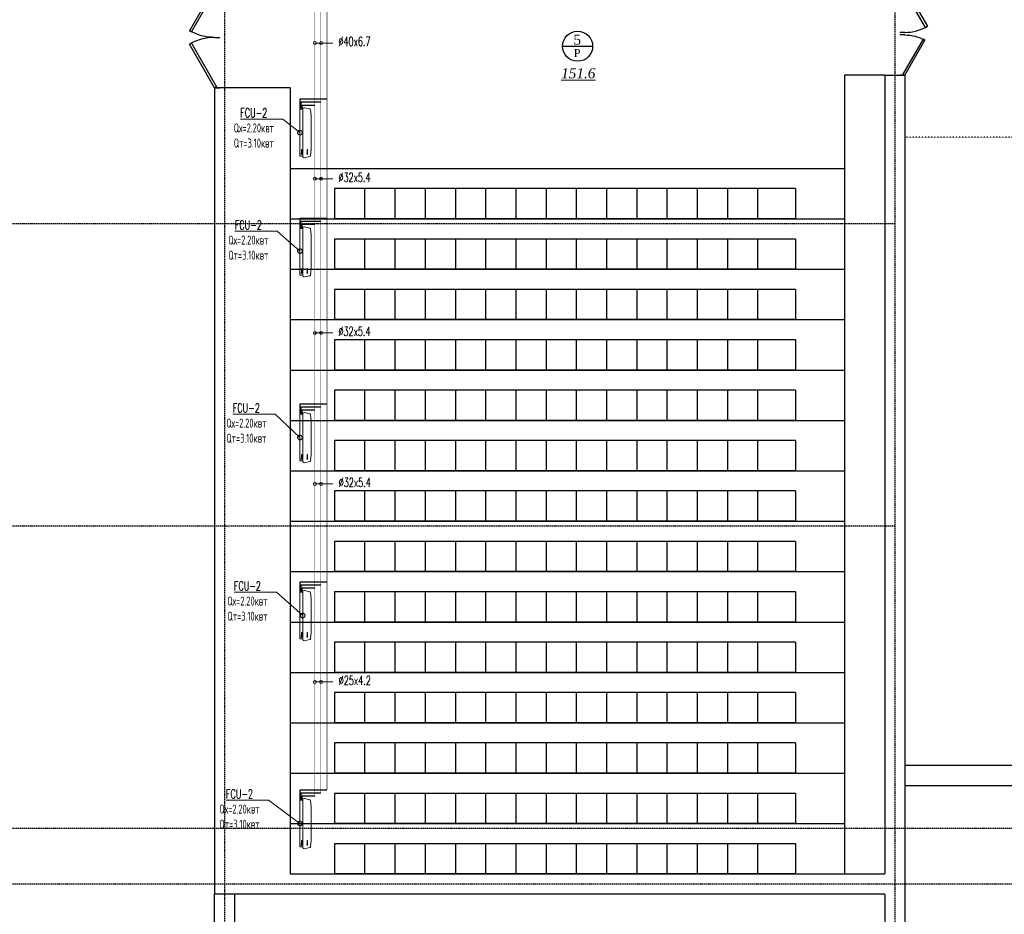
# Model space of a CAD drawing. Header units: inches. Extents: x 8001 to 766003, y -84601 to 563258.
# Tile 88 of 188: x 249810 to 269355, y 435988 to 453740. Entities that reach past the tile are written whole.
import ezdxf
from ezdxf import colors
from ezdxf.entities.mleader import LeaderData, LeaderLine
from ezdxf.math import Vec2, Vec3

# ---------------------------------------------------------------- set-up
doc = ezdxf.new("R2010")
doc.units = ezdxf.units.IN
doc.header["$MEASUREMENT"] = 0
for name, pattern in [('CONTINOUS', [0]), ('Dashed', [19.05, 12.7, -6.35]), ('HIDDEN', [9.525, 6.35, -3.175]), ('STROT', [1.7, 0.5, -1.2])]:
    doc.linetypes.add(name, pattern=pattern)
for name, color, linetype, lineweight in [('SGM-M-100-WW-DRAIN-FLOOR', 3, 'HIDDEN', 30), ('SGM-M-400-TEXT', 140, 'CONTINOUS', 20), ('SGM-M-500-11-HI-TEXT', 11, 'CONTINOUS', 20), ('SGM-M-700-5-HVAC-WS-CWS-FCU', 32, 'CONTINOUS', 30), ('SGM-M-700-6-HVAC-WS-CWR-FCU', 141, 'HIDDEN', 30), ('sloy', 8, 'Continuous', 0), ('ФАНКОЙЛЫ', 250, 'Continuous', 25)]:
    doc.layers.add(name, color=color, linetype=linetype, lineweight=lineweight)
doc.layers.add('РАЗРЕЗ', color=7, linetype='Continuous')
doc.styles.add('SGM_MKN', font='romans.shx', dxfattribs={"width": 0.65, "height": 100})
doc.styles.add('TIEMS', font='times.ttf')

# ---------------------------------------------------------------- blocks, each defined once
blk = doc.blocks.new('*U280')
at = {"color": 5}
for p, q in [((-40, 0), (-40, 4)), ((0, 0), (0, 4))]:
    blk.add_line(p, q, dxfattribs=at)
blk.add_lwpolyline([(0, 0), (-34.64, -20), (-35.52, -18.48), (-0.88, 1.52)], close=True, dxfattribs=at)
blk.add_arc((0, 0), 40, 180, 210, dxfattribs=at)
blk = doc.blocks.new('*U276')
at = {"color": 5}
for p, q in [((-36, 0), (-36, 4)), ((0, 0), (0, 4))]:
    blk.add_line(p, q, dxfattribs=at)
blk.add_lwpolyline([(0, 0), (-31.18, -18), (-32.05, -16.48), (-0.88, 1.52)], close=True, dxfattribs=at)
blk.add_arc((0, 0), 36, 180, 210, dxfattribs=at)
blk = doc.blocks.new('*U295')
at = {"color": 5}
for p, q in [((-32, 0), (-32, 4)), ((0, 0), (0, 4))]:
    blk.add_line(p, q, dxfattribs=at)
blk.add_lwpolyline([(0, 0), (-27.71, -16), (-28.59, -14.48), (-0.88, 1.52)], close=True, dxfattribs=at)
blk.add_arc((0, 0), 32, 180, 210, dxfattribs=at)
blk = doc.blocks.new('sjjg')
at = {"color": 1, "linetype": 'Dashed', "ltscale": 2}
for p, q in [((231147.8, 174874.9), (231147.8, 230395.7)), ((244447.8, 228095.7), (244447.8, 174874.9)), ((244447.8, 208025.7), (170054.2, 208025.7)), ((244447.8, 202025.7), (170054.2, 202025.7)), ((248447.8, 196025.7), (170310.5, 196025.7)), ((248647.8, 194925.7), (170054.2, 194925.7))]:
    blk.add_line(p, q, dxfattribs=at)
for p, q in [((243447.8, 210975.7), (243447.8, 195125.7)), ((244247.8, 210975.7), (243447.8, 210975.7)), ((244247.8, 210975.7), (244247.8, 195125.7)), ((244247.8, 210975.7), (244647.8, 210975.7)), ((244647.8, 210975.7, 9.8), (244647.8, 194925.7)), ((230947.8, 210725.7), (230947.8, 194725.7)), ((232447.8, 210725.7), (230947.8, 210725.7)), ((232447.8, 210725.7), (232447.8, 195125.7)), ((233325.4, 208725.7), (233325.4, 208125.7)), ((242475.4, 208725.7), (233325.4, 208725.7)), ((233925.4, 208725.7), (233925.4, 208125.7)), ((234525.4, 208725.7), (234525.4, 208125.7)), ((235125.4, 208725.7), (235125.4, 208125.7)), ((235725.4, 208725.7), (235725.4, 208125.7)), ((236325.4, 208725.7), (236325.4, 208125.7)), ((236925.4, 208725.7), (236925.4, 208125.7)), ((237525.4, 208725.7), (237525.4, 208125.7)), ((238125.4, 208725.7), (238125.4, 208125.7)), ((238725.4, 208725.7), (238725.4, 208125.7)), ((239325.4, 208725.7), (239325.4, 208125.7)), ((239925.4, 208725.7), (239925.4, 208125.7)), ((240525.4, 208725.7), (240525.4, 208125.7)), ((241125.4, 208725.7), (241125.4, 208125.7)), ((241725.4, 208725.7), (241725.4, 208125.7)), ((242475.4, 208725.7), (242475.4, 208125.7)), ((242475.4, 208125.7), (233325.4, 208125.7)), ((233325.4, 207725.7), (233325.4, 207125.7)), ((242475.4, 207725.7), (233325.4, 207725.7)), ((233925.4, 207725.7), (233925.4, 207125.7)), ((234525.4, 207725.7), (234525.4, 207125.7)), ((235125.4, 207725.7), (235125.4, 207125.7)), ((235725.4, 207725.7), (235725.4, 207125.7)), ((236325.4, 207725.7), (236325.4, 207125.7)), ((236925.4, 207725.7), (236925.4, 207125.7)), ((237525.4, 207725.7), (237525.4, 207125.7)), ((238125.4, 207725.7), (238125.4, 207125.7)), ((238725.4, 207725.7), (238725.4, 207125.7)), ((239325.4, 207725.7), (239325.4, 207125.7)), ((239925.4, 207725.7), (239925.4, 207125.7)), ((240525.4, 207725.7), (240525.4, 207125.7)), ((241125.4, 207725.7), (241125.4, 207125.7)), ((241725.4, 207725.7), (241725.4, 207125.7)), ((242475.4, 207725.7), (242475.4, 207125.7)), ((242475.4, 207125.7), (233325.4, 207125.7)), ((233325.4, 206725.7), (233325.4, 206125.7)), ((242475.4, 206725.7), (233325.4, 206725.7)), ((233925.4, 206725.7), (233925.4, 206125.7)), ((234525.4, 206725.7), (234525.4, 206125.7)), ((235125.4, 206725.7), (235125.4, 206125.7)), ((235725.4, 206725.7), (235725.4, 206125.7)), ((236325.4, 206725.7), (236325.4, 206125.7)), ((236925.4, 206725.7), (236925.4, 206125.7)), ((237525.4, 206725.7), (237525.4, 206125.7)), ((238125.4, 206725.7), (238125.4, 206125.7)), ((238725.4, 206725.7), (238725.4, 206125.7)), ((239325.4, 206725.7), (239325.4, 206125.7)), ((239925.4, 206725.7), (239925.4, 206125.7)), ((240525.4, 206725.7), (240525.4, 206125.7)), ((241125.4, 206725.7), (241125.4, 206125.7)), ((241725.4, 206725.7), (241725.4, 206125.7)), ((242475.4, 206725.7), (242475.4, 206125.7)), ((242475.4, 206125.7), (233325.4, 206125.7)), ((233325.4, 205725.7), (233325.4, 205125.7)), ((242475.4, 205725.7), (233325.4, 205725.7)), ((233925.4, 205725.7), (233925.4, 205125.7)), ((234525.4, 205725.7), (234525.4, 205125.7)), ((235125.4, 205725.7), (235125.4, 205125.7)), ((235725.4, 205725.7), (235725.4, 205125.7)), ((236325.4, 205725.7), (236325.4, 205125.7)), ((236925.4, 205725.7), (236925.4, 205125.7)), ((237525.4, 205725.7), (237525.4, 205125.7)), ((238125.4, 205725.7), (238125.4, 205125.7)), ((238725.4, 205725.7), (238725.4, 205125.7)), ((239325.4, 205725.7), (239325.4, 205125.7)), ((239925.4, 205725.7), (239925.4, 205125.7)), ((240525.4, 205725.7), (240525.4, 205125.7)), ((241125.4, 205725.7), (241125.4, 205125.7)), ((241725.4, 205725.7), (241725.4, 205125.7)), ((242475.4, 205725.7), (242475.4, 205125.7)), ((242475.4, 205125.7), (233325.4, 205125.7)), ((233325.4, 204725.7), (233325.4, 204125.7)), ((242475.4, 204725.7), (233325.4, 204725.7)), ((233925.4, 204725.7), (233925.4, 204125.7)), ((234525.4, 204725.7), (234525.4, 204125.7)), ((235125.4, 204725.7), (235125.4, 204125.7)), ((235725.4, 204725.7), (235725.4, 204125.7)), ((236325.4, 204725.7), (236325.4, 204125.7)), ((236925.4, 204725.7), (236925.4, 204125.7)), ((237525.4, 204725.7), (237525.4, 204125.7)), ((238125.4, 204725.7), (238125.4, 204125.7)), ((238725.4, 204725.7), (238725.4, 204125.7)), ((239325.4, 204725.7), (239325.4, 204125.7)), ((239925.4, 204725.7), (239925.4, 204125.7)), ((240525.4, 204725.7), (240525.4, 204125.7)), ((241125.4, 204725.7), (241125.4, 204125.7)), ((241725.4, 204725.7), (241725.4, 204125.7)), ((242475.4, 204725.7), (242475.4, 204125.7)), ((242475.4, 204125.7), (233325.4, 204125.7)), ((233325.4, 203725.7), (233325.4, 203125.7)), ((242475.4, 203725.7), (233325.4, 203725.7)), ((233925.4, 203725.7), (233925.4, 203125.7)), ((234525.4, 203725.7), (234525.4, 203125.7)), ((235125.4, 203725.7), (235125.4, 203125.7)), ((235725.4, 203725.7), (235725.4, 203125.7)), ((236325.4, 203725.7), (236325.4, 203125.7)), ((236925.4, 203725.7), (236925.4, 203125.7)), ((237525.4, 203725.7), (237525.4, 203125.7)), ((238125.4, 203725.7), (238125.4, 203125.7)), ((238725.4, 203725.7), (238725.4, 203125.7)), ((239325.4, 203725.7), (239325.4, 203125.7)), ((239925.4, 203725.7), (239925.4, 203125.7)), ((240525.4, 203725.7), (240525.4, 203125.7)), ((241125.4, 203725.7), (241125.4, 203125.7)), ((241725.4, 203725.7), (241725.4, 203125.7)), ((242475.4, 203725.7), (242475.4, 203125.7)), ((242475.4, 203125.7), (233325.4, 203125.7)), ((233325.4, 202725.7), (233325.4, 202125.7)), ((242475.4, 202725.7), (233325.4, 202725.7)), ((233925.4, 202725.7), (233925.4, 202125.7)), ((234525.4, 202725.7), (234525.4, 202125.7)), ((235125.4, 202725.7), (235125.4, 202125.7)), ((235725.4, 202725.7), (235725.4, 202125.7)), ((236325.4, 202725.7), (236325.4, 202125.7)), ((236925.4, 202725.7), (236925.4, 202125.7)), ((237525.4, 202725.7), (237525.4, 202125.7)), ((238125.4, 202725.7), (238125.4, 202125.7)), ((238725.4, 202725.7), (238725.4, 202125.7)), ((239325.4, 202725.7), (239325.4, 202125.7)), ((239925.4, 202725.7), (239925.4, 202125.7)), ((240525.4, 202725.7), (240525.4, 202125.7)), ((241125.4, 202725.7), (241125.4, 202125.7)), ((241725.4, 202725.7), (241725.4, 202125.7)), ((242475.4, 202725.7), (242475.4, 202125.7)), ((242475.4, 202125.7), (233325.4, 202125.7)), ((233325.4, 201725.7), (233325.4, 201125.7)), ((242475.4, 201725.7), (233325.4, 201725.7)), ((233925.4, 201725.7), (233925.4, 201125.7)), ((234525.4, 201725.7), (234525.4, 201125.7)), ((235125.4, 201725.7), (235125.4, 201125.7)), ((235725.4, 201725.7), (235725.4, 201125.7)), ((236325.4, 201725.7), (236325.4, 201125.7)), ((236925.4, 201725.7), (236925.4, 201125.7)), ((237525.4, 201725.7), (237525.4, 201125.7)), ((238125.4, 201725.7), (238125.4, 201125.7)), ((238725.4, 201725.7), (238725.4, 201125.7)), ((239325.4, 201725.7), (239325.4, 201125.7)), ((239925.4, 201725.7), (239925.4, 201125.7)), ((240525.4, 201725.7), (240525.4, 201125.7)), ((241125.4, 201725.7), (241125.4, 201125.7)), ((241725.4, 201725.7), (241725.4, 201125.7)), ((242475.4, 201725.7), (242475.4, 201125.7)), ((242475.4, 201125.7), (233325.4, 201125.7)), ((233325.4, 200725.7), (233325.4, 200125.7)), ((242475.4, 200725.7), (233325.4, 200725.7)), ((233925.4, 200725.7), (233925.4, 200125.7)), ((234525.4, 200725.7), (234525.4, 200125.7)), ((235125.4, 200725.7), (235125.4, 200125.7)), ((235725.4, 200725.7), (235725.4, 200125.7)), ((236325.4, 200725.7), (236325.4, 200125.7)), ((236925.4, 200725.7), (236925.4, 200125.7)), ((237525.4, 200725.7), (237525.4, 200125.7)), ((238125.4, 200725.7), (238125.4, 200125.7)), ((238725.4, 200725.7), (238725.4, 200125.7)), ((239325.4, 200725.7), (239325.4, 200125.7)), ((239925.4, 200725.7), (239925.4, 200125.7)), ((240525.4, 200725.7), (240525.4, 200125.7)), ((241125.4, 200725.7), (241125.4, 200125.7)), ((241725.4, 200725.7), (241725.4, 200125.7)), ((242475.4, 200725.7), (242475.4, 200125.7)), ((242475.4, 200125.7), (233325.4, 200125.7)), ((233325.4, 199725.7), (233325.4, 199125.7)), ((242475.4, 199725.7), (233325.4, 199725.7)), ((233925.4, 199725.7), (233925.4, 199125.7)), ((234525.4, 199725.7), (234525.4, 199125.7)), ((235125.4, 199725.7), (235125.4, 199125.7)), ((235725.4, 199725.7), (235725.4, 199125.7)), ((236325.4, 199725.7), (236325.4, 199125.7)), ((236925.4, 199725.7), (236925.4, 199125.7)), ((237525.4, 199725.7), (237525.4, 199125.7)), ((238125.4, 199725.7), (238125.4, 199125.7)), ((238725.4, 199725.7), (238725.4, 199125.7)), ((239325.4, 199725.7), (239325.4, 199125.7)), ((239925.4, 199725.7), (239925.4, 199125.7)), ((240525.4, 199725.7), (240525.4, 199125.7)), ((241125.4, 199725.7), (241125.4, 199125.7)), ((241725.4, 199725.7), (241725.4, 199125.7)), ((242475.4, 199725.7), (242475.4, 199125.7)), ((242475.4, 199125.7), (233325.4, 199125.7)), ((233325.4, 198725.7), (233325.4, 198125.7)), ((242475.4, 198725.7), (233325.4, 198725.7)), ((233925.4, 198725.7), (233925.4, 198125.7)), ((234525.4, 198725.7), (234525.4, 198125.7)), ((235125.4, 198725.7), (235125.4, 198125.7)), ((235725.4, 198725.7), (235725.4, 198125.7)), ((236325.4, 198725.7), (236325.4, 198125.7)), ((236925.4, 198725.7), (236925.4, 198125.7)), ((237525.4, 198725.7), (237525.4, 198125.7)), ((238125.4, 198725.7), (238125.4, 198125.7)), ((238725.4, 198725.7), (238725.4, 198125.7)), ((239325.4, 198725.7), (239325.4, 198125.7)), ((239925.4, 198725.7), (239925.4, 198125.7)), ((240525.4, 198725.7), (240525.4, 198125.7)), ((241125.4, 198725.7), (241125.4, 198125.7)), ((241725.4, 198725.7), (241725.4, 198125.7)), ((242475.4, 198725.7), (242475.4, 198125.7)), ((242475.4, 198125.7), (233325.4, 198125.7)), ((233325.4, 197725.7), (233325.4, 197125.7)), ((242475.4, 197725.7), (233325.4, 197725.7)), ((233925.4, 197725.7), (233925.4, 197125.7)), ((234525.4, 197725.7), (234525.4, 197125.7)), ((235125.4, 197725.7), (235125.4, 197125.7)), ((235725.4, 197725.7), (235725.4, 197125.7)), ((236325.4, 197725.7), (236325.4, 197125.7)), ((236925.4, 197725.7), (236925.4, 197125.7)), ((237525.4, 197725.7), (237525.4, 197125.7)), ((238125.4, 197725.7), (238125.4, 197125.7)), ((238725.4, 197725.7), (238725.4, 197125.7)), ((239325.4, 197725.7), (239325.4, 197125.7)), ((239925.4, 197725.7), (239925.4, 197125.7)), ((240525.4, 197725.7), (240525.4, 197125.7)), ((241125.4, 197725.7), (241125.4, 197125.7)), ((241725.4, 197725.7), (241725.4, 197125.7)), ((242475.4, 197725.7), (242475.4, 197125.7)), ((245647.8, 197275.7), (244647.8, 197275.7)), ((248847.8, 197275.7), (245647.8, 197275.7)), ((242475.4, 197125.7), (233325.4, 197125.7)), ((248447.8, 196875.7), (244647.8, 196875.7)), ((233325.4, 196725.7), (233325.4, 196125.7)), ((242475.4, 196725.7), (233325.4, 196725.7)), ((233925.4, 196725.7), (233925.4, 196125.7)), ((234525.4, 196725.7), (234525.4, 196125.7)), ((235125.4, 196725.7), (235125.4, 196125.7)), ((235725.4, 196725.7), (235725.4, 196125.7)), ((236325.4, 196725.7), (236325.4, 196125.7)), ((236925.4, 196725.7), (236925.4, 196125.7)), ((237525.4, 196725.7), (237525.4, 196125.7)), ((238125.4, 196725.7), (238125.4, 196125.7)), ((238725.4, 196725.7), (238725.4, 196125.7)), ((239325.4, 196725.7), (239325.4, 196125.7)), ((239925.4, 196725.7), (239925.4, 196125.7)), ((240525.4, 196725.7), (240525.4, 196125.7)), ((241125.4, 196725.7), (241125.4, 196125.7)), ((241725.4, 196725.7), (241725.4, 196125.7)), ((242475.4, 196725.7), (242475.4, 196125.7)), ((242475.4, 196125.7), (233325.4, 196125.7)), ((233325.4, 195725.7), (233325.4, 195125.7)), ((242475.4, 195725.7), (233325.4, 195725.7)), ((233925.4, 195725.7), (233925.4, 195125.7)), ((234525.4, 195725.7), (234525.4, 195125.7)), ((235125.4, 195725.7), (235125.4, 195125.7)), ((235725.4, 195725.7), (235725.4, 195125.7)), ((236325.4, 195725.7), (236325.4, 195125.7)), ((236925.4, 195725.7), (236925.4, 195125.7)), ((237525.4, 195725.7), (237525.4, 195125.7)), ((238125.4, 195725.7), (238125.4, 195125.7)), ((238725.4, 195725.7), (238725.4, 195125.7)), ((239325.4, 195725.7), (239325.4, 195125.7)), ((239925.4, 195725.7), (239925.4, 195125.7)), ((240525.4, 195725.7), (240525.4, 195125.7)), ((241125.4, 195725.7), (241125.4, 195125.7)), ((241725.4, 195725.7), (241725.4, 195125.7)), ((242475.4, 195725.7), (242475.4, 195125.7)), ((232447.8, 195125.7), (244247.8, 195125.7)), ((242475.4, 195125.7), (233325.4, 195125.7)), ((244647.8, 194925.7), (244647.8, 182975.7)), ((244247.8, 194725.7), (230947.8, 194725.7)), ((230947.8, 188861.1), (230947.8, 194725.7)), ((231347.8, 188861.1), (231347.8, 194725.7))]:
    blk.add_line(p, q)
at = {"linetype": 'STROT'}
blk.add_line((250727.8, 209745.7, 10), (244647.8, 209745.7, 10), dxfattribs=at)
for points in [[(232447.8, 209125.7), (243447.8, 209125.7)], [(232447.8, 208125.7), (243447.8, 208125.7)], [(232447.8, 207125.7), (243447.8, 207125.7)], [(232447.8, 206125.7), (243447.8, 206125.7)], [(232447.8, 205125.7), (243447.8, 205125.7)], [(232447.8, 204125.7), (243447.8, 204125.7)], [(232447.8, 203125.7), (243447.8, 203125.7)], [(232447.8, 202125.7), (243447.8, 202125.7)], [(232447.8, 201125.7), (243447.8, 201125.7)], [(232447.8, 200125.7), (243447.8, 200125.7)], [(232447.8, 199125.7), (243447.8, 199125.7)], [(232447.8, 198125.7), (243447.8, 198125.7)], [(232447.8, 197125.7), (243447.8, 197125.7)], [(232447.8, 196125.7), (243447.8, 196125.7)], [(244247.8, 194725.7), (244247.8, 182975.7)]]:
    blk.add_lwpolyline(points)
at = {"layer": 'РАЗРЕЗ', "linetype": 'ByBlock', "lineweight": 25, "ltscale": 2}
blk.add_lwpolyline([(237853.1, 211551.3), (238451, 211551.3)], dxfattribs=at)
blk.add_circle((238152.1, 211551.3), 299, dxfattribs=at)
at = {"color": 5, "yscale": 25, "zscale": 25}
for name, p, xscale, rotation in [('*U280', (230947.8, 212725.7), -25, 270), ('*U276', (244647.8, 212725.7), 25, 90.00000000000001), ('*U280', (230947.8, 210725.7), 25, 270), ('*U295', (244647.8, 210975.7), -25, 90)]:
    blk.add_blockref(name, p, dxfattribs=dict(at, xscale=xscale, rotation=rotation))
at = {"lineweight": 0, "ltscale": 100, "attachment_point": 5, "style": 'TIEMS'}
for s, insert, char_height, width in [('\\A1;5', (238145.8, 211679.9), 200, 250.18), ('\\A1;Р', (238143.1, 211416), 160, 925.177)]:
    blk.add_mtext(s, dxfattribs=dict(at, insert=insert, char_height=char_height, width=width))
at = {"lineweight": 0, "ltscale": 100, "insert": (238166.4, 211012.6), "char_height": 200, "attachment_point": 5, "style": 'TIEMS'}
blk.add_mtext('\\A1;{\\fTimes New Roman|b0|i1|c204|p18;\\L151.6}', dxfattribs=at)
blk = doc.blocks.new('A$C177E1FB8')
at = {"layer": 'sloy'}
for p, q in [((85, 995, -57), (199, 969, -57)), ((0, 30, -97), (0, 960, -97)), ((0, 960, -97), (55, 960, -97)), ((26, 897, -487), (26, 929, -487)), ((37, 929, -127), (28, 909, -127)), ((28, 909, -127), (34, 909, -127)), ((34, 909, -127), (34, 829, -127)), ((34, 829, -127), (40, 829, -127)), ((46, 909, -127), (37, 929, -127)), ((37, 829, -127), (37, 879, -127)), ((40, 829, -127), (40, 909, -127)), ((40, 909, -127), (46, 909, -127)), ((55, 960, -97), (55, 30, -97)), ((55, 829, -57), (55, 960, -57)), ((55, 161, -57), (55, 829, -57)), ((145, 929, -327), (136, 909, -327)), ((136, 909, -327), (142, 909, -327)), ((142, 909, -327), (142, 829, -327)), ((142, 829, -327), (148, 829, -327)), ((154, 909, -327), (145, 929, -327)), ((145, 829, -327), (145, 879, -327)), ((148, 829, -327), (148, 909, -327)), ((148, 909, -327), (154, 909, -327)), ((225, 829, -57), (213, 948, -57)), ((225, 161, -57), (225, 829, -57)), ((55, 30, -97), (0, 30, -97)), ((5, 22, -97), (4, 21, -97)), ((4, 17, -97), (4, 21, -97)), ((5, 24, -97), (5, 24, -97)), ((5, 24, -97), (9, 24, -97)), ((5, 24, -97), (9, 24, -97)), ((5, 24, -97), (5, 23, -97)), ((5, 23, -97), (5, 22, -97)), ((5, 22, -97), (9, 22, -97)), ((10, 22, -97), (5, 22, -97)), ((5, 22, -97), (9, 22, -97)), ((5, 22, -97), (5, 22, -97)), ((5, 22, -97), (5, 22, -97)), ((10, 16, -97), (5, 16, -97)), ((6, 30, -97), (6, 24, -97)), ((9, 30, -97), (9, 24, -97)), ((9, 24, -97), (9, 24, -97)), ((9, 24, -97), (10, 23, -97)), ((9, 22, -97), (9, 22, -97)), ((9, 22, -97), (10, 22, -97)), ((10, 23, -97), (10, 22, -97)), ((10, 22, -97), (10, 21, -97)), ((10, 17, -97), (10, 21, -97)), ((18, 20, -97), (18, 21, -97)), ((26, 21, -97), (18, 21, -97)), ((18, 20, -97), (18, 17, -97)), ((18, 17, -97), (18, 16, -97)), ((19, 24, -97), (20, 24, -97)), ((19, 24, -97), (19, 22, -97)), ((20, 22, -97), (19, 22, -97)), ((19, 21, -97), (25, 21, -97)), ((19, 21, -97), (19, 21, -97)), ((19, 21, -97), (25, 21, -97)), ((20, 24, -97), (25, 24, -97)), ((20, 22, -97), (25, 22, -97)), ((20, 22, -97), (20, 21, -97)), ((20, 14, -97), (20, 15, -97)), ((25, 14, -97), (20, 14, -97)), ((21, 24, -97), (21, 30, -97)), ((24, 24, -97), (24, 30, -97)), ((24, 22, -97), (24, 21, -97)), ((24, 22, -97), (24, 21, -97)), ((25, 24, -97), (25, 24, -97)), ((25, 24, -97), (25, 22, -97)), ((25, 22, -97), (25, 22, -97)), ((25, 21, -97), (25, 21, -97)), ((25, 14, -97), (25, 15, -97)), ((26, 20, -97), (26, 21, -97)), ((26, 20, -97), (26, 17, -97)), ((26, 17, -97), (26, 16, -97)), ((38, 20, -97), (38, 21, -97)), ((46, 21, -97), (38, 21, -97)), ((38, 20, -97), (38, 17, -97)), ((38, 17, -97), (38, 16, -97)), ((39, 24, -97), (40, 24, -97)), ((39, 24, -97), (39, 22, -97)), ((40, 22, -97), (39, 22, -97)), ((39, 21, -97), (45, 21, -97)), ((39, 21, -97), (39, 21, -97)), ((39, 21, -97), (45, 21, -97)), ((40, 24, -97), (45, 24, -97)), ((40, 22, -97), (45, 22, -97)), ((40, 22, -97), (40, 21, -97)), ((40, 14, -97), (40, 15, -97)), ((45, 14, -97), (40, 14, -97)), ((41, 24, -97), (41, 30, -97)), ((44, 24, -97), (44, 30, -97)), ((44, 22, -97), (44, 21, -97)), ((44, 22, -97), (44, 21, -97)), ((45, 24, -97), (45, 24, -97)), ((45, 24, -97), (45, 22, -97)), ((45, 22, -97), (45, 22, -97)), ((45, 21, -97), (45, 21, -97)), ((45, 14, -97), (45, 15, -97)), ((46, 20, -97), (46, 21, -97)), ((46, 20, -97), (46, 17, -97)), ((46, 17, -97), (46, 16, -97)), ((55, 30, -57), (55, 161, -57)), ((90, 0, -57), (195, 24, -57)), ((213, 42, -57), (225, 161, -57))]:
    blk.add_line(p, q, dxfattribs=at)
for centre, radius, start, end in [((3, 16, -97), 2.03, 356.7744, 31.9602), ((12, 16, -97), 2.03, 148.0398, 183.2256), ((16, 14, -97), 3.39, 15.4472, 50.0272), ((20, 22, -97), 0.204, 0, 90), ((20, 21, -97), 0.204, 270, 0), ((25, 22, -97), 0.204, 90, 180), ((25, 21, -97), 0.204, 180, 270), ((28, 14, -97), 3.39, 129.9728, 164.5528), ((36, 14, -97), 3.39, 15.4472, 50.0272), ((40, 22, -97), 0.204, 0, 90), ((40, 21, -97), 0.204, 270, 0), ((45, 22, -97), 0.204, 90, 180), ((45, 21, -97), 0.204, 180, 270), ((48, 14, -97), 3.39, 129.9728, 164.5528)]:
    blk.add_arc(centre, radius, start, end, dxfattribs=at)
for centre, major_axis, end_param in [((85, 965, -57), (0, 30), 1.745329), ((184, 943, -57), (29.5, 5.2), 0.872665), ((85, 30, -57), (-30, 0), 1.745329), ((185, 52, -57), (10.3, -28.2), 0.872665)]:
    blk.add_ellipse(centre, major_axis=major_axis, ratio=1, start_param=0, end_param=end_param, dxfattribs=at)
blk = doc.blocks.new('_DotSmall')
at = {"color": 0, "linetype": 'ByBlock', "const_width": 0.5}
blk.add_lwpolyline([(-0.0625, 0, 1), (0.0625, 0, 1)], format="xyb", close=True, dxfattribs=at)

msp = doc.modelspace()

# ---------------------------------------------------------------- block references
msp.add_blockref('sjjg', (22732.416, 241661.909))

# ---------------------------------------------------------------- next in the draw order: linework, layer by layer
at = {"color": 3, "const_width": 10}
msp.add_lwpolyline([(255909.165, 459122.287), (255909.165, 438457.288)], dxfattribs=at)
at = {"color": 4, "const_width": 10}
msp.add_lwpolyline([(255669.165, 459002.287), (255669.165, 438337.288)], dxfattribs=at)
at = {"color": 25, "const_width": 10}
msp.add_lwpolyline([(255787.884, 438397.288), (255787.884, 459062.287)], dxfattribs=at)
at = {"layer": 'SGM-M-100-WW-DRAIN-FLOOR', "linetype": 'ByBlock', "ltscale": 500}
for p, q in [((255380.036, 451977.253), (255380.036, 452166.714)), ((255380.036, 452166.714), (255909.165, 452166.714)), ((255380.036, 449612.963), (255380.036, 449802.423)), ((255380.036, 449802.423), (255909.165, 449802.423)), ((255380.036, 445926.625), (255380.036, 446116.085)), ((255380.036, 446116.085), (255909.165, 446116.085)), ((255380.036, 442394.991), (255380.036, 442584.452)), ((255380.036, 442584.452), (255909.165, 442584.452)), ((255380.036, 438267.828), (255380.036, 438457.288)), ((255380.036, 438457.288), (255909.165, 438457.288))]:
    msp.add_line(p, q, dxfattribs=at)
at = {"layer": 'SGM-M-500-11-HI-TEXT', "color": 5, "ltscale": 30}
for p, q in [((256025.479, 453277.023), (255669.165, 453277.023)), ((256025.479, 450582.409), (255669.165, 450582.409)), ((256025.479, 447524.156), (255669.165, 447524.156)), ((256025.479, 444526.443), (255669.165, 444526.443)), ((256025.479, 440597.919), (255669.165, 440597.919))]:
    msp.add_line(p, q, dxfattribs=at)
for centre in [(255669.165, 453277.023), (255793.567, 453277.023), (255669.165, 450582.409), (255793.567, 450582.409), (255669.165, 447524.156), (255793.567, 447524.156), (255669.165, 444526.443), (255793.567, 444526.443), (255669.165, 440597.919), (255793.567, 440597.919)]:
    msp.add_circle(centre, 30, dxfattribs=at)
at = {"layer": 'SGM-M-700-5-HVAC-WS-CWS-FCU', "ltscale": 500}
for p, q in [((255395.04, 451979.041), (255395.04, 452106.714)), ((255395.04, 452106.714), (255787.884, 452106.714)), ((255395.04, 449614.75), (255395.04, 449742.423)), ((255395.04, 449742.423), (255787.884, 449742.423)), ((255395.04, 445928.412), (255395.04, 446056.085)), ((255395.04, 446056.085), (255787.884, 446056.085)), ((255395.04, 442396.779), (255395.04, 442524.452)), ((255395.04, 442524.452), (255787.884, 442524.452)), ((255395.04, 438269.615), (255395.04, 438397.288)), ((255395.04, 438397.288), (255787.884, 438397.288))]:
    msp.add_line(p, q, dxfattribs=at)
at = {"layer": 'SGM-M-700-6-HVAC-WS-CWR-FCU', "ltscale": 500}
for p, q in [((255415.044, 451979.041), (255415.044, 452046.714)), ((255415.044, 452046.714), (255669.165, 452046.714)), ((255415.044, 449614.75), (255415.044, 449682.423)), ((255415.044, 449682.423), (255669.165, 449682.423)), ((255415.044, 445928.412), (255415.044, 445996.085)), ((255415.044, 445996.085), (255669.165, 445996.085)), ((255415.044, 442396.779), (255415.044, 442464.452)), ((255415.044, 442464.452), (255669.165, 442464.452)), ((255415.044, 438269.615), (255415.044, 438337.288)), ((255415.044, 438337.288), (255669.165, 438337.288))]:
    msp.add_line(p, q, dxfattribs=at)

# ---------------------------------------------------------------- next in the draw order: block references
at = {"layer": 'ФАНКОЙЛЫ', "color": 3, "xscale": -1, "rotation": 180}
for p in [(255372.889, 451993.489, 96.62), (255372.889, 449629.198, 96.62), (255372.889, 445942.86, 96.62), (255372.889, 442411.227, 96.62), (255372.889, 438284.063, 96.62)]:
    msp.add_blockref('A$C177E1FB8', p, dxfattribs=at)

# ---------------------------------------------------------------- next in the draw order: texts
at = {"layer": 'SGM-M-500-11-HI-TEXT', "color": 5, "ltscale": 30, "style": 'SGM_MKN', "width": 0.65}
for s, p in [('%%C40x6.7', (256137.582, 453217.733)), ('%%C32x5.4', (256137.582, 450523.119)), ('%%C32x5.4', (256137.582, 447464.866)), ('%%C32x5.4', (256143.154, 444467.154)), ('%%C25x4.2', (256143.154, 440538.63))]:
    msp.add_text(s, height=180, dxfattribs=at).set_placement(p)

# ---------------------------------------------------------------- next in the draw order: leaders
at = {"layer": 'SGM-M-400-TEXT', "color": 18, "ltscale": 30, "true_color": 0x000000}
ml = msp.add_multileader_mtext('Standard', dxfattribs=at)
ml.set_content('\\A1;{\\C256;\\c0;FCU-2\\PQх=2.20квт\\PQт=3.10квт}', color=5, style='SGM_MKN')
ml.set_leader_properties(lineweight=18)
ml.set_arrow_properties(name='DOTSMALL')
ml.build(insert=Vec2(0, 0))
ml.multileader.update_dxf_attribs({"text_left_attachment_type": 6, "text_right_attachment_type": 6, "dogleg_length": 0, "arrow_head_size": 180})
ctx = ml.context
ctx.base_point, ctx.char_height, ctx.arrow_head_size, ctx.plane_origin = Vec3(253881.013, 451766.157), 180, 180, Vec3(144096.482, 593399.425)
ctx.left_attachment, ctx.right_attachment, ctx.text_align_type = 6, 6, 1
notes = []
notes.append((ctx, [(1, (1, 1, 0), (255032.728, 451766.157), (-1, 0), 0, [(0, [(255372.891, 451498.495)], 0, [])])]))
ctx.mtext.insert, ctx.mtext.width, ctx.mtext.defined_height, ctx.mtext.alignment, ctx.mtext.flow_direction = Vec3(254456.87, 451982.157), 830.20237, 239.92, 2, 5
ml = msp.add_multileader_mtext('Standard', dxfattribs=at)
ml.set_content('\\A1;{\\C256;\\c0;FCU-2\\PQх=2.20квт\\PQт=3.10квт}', color=5, style='SGM_MKN')
ml.set_leader_properties(lineweight=18)
ml.set_arrow_properties(name='DOTSMALL')
ml.build(insert=Vec2(0, 0))
ml.multileader.update_dxf_attribs({"text_left_attachment_type": 6, "text_right_attachment_type": 6, "dogleg_length": 0, "arrow_head_size": 180})
ctx = ml.context
ctx.base_point, ctx.char_height, ctx.arrow_head_size, ctx.plane_origin = Vec3(253772.504, 449541.08), 180, 180, Vec3(144784.187, 590531.697)
ctx.left_attachment, ctx.right_attachment, ctx.text_align_type = 6, 6, 1
notes.append((ctx, [(1, (1, 1, 0), (254924.218, 449541.08), (-1, 0), 0, [(0, [(255372.891, 449147.503)], 0, [])])]))
ctx.mtext.insert, ctx.mtext.width, ctx.mtext.defined_height, ctx.mtext.alignment, ctx.mtext.flow_direction = Vec3(254348.361, 449757.08), 830.20237, 239.92, 2, 5
ml = msp.add_multileader_mtext('Standard', dxfattribs=at)
ml.set_content('\\A1;{\\C256;\\c0;FCU-2\\PQх=2.20квт\\PQт=3.10квт}', color=5, style='SGM_MKN')
ml.set_leader_properties(lineweight=18)
ml.set_arrow_properties(name='DOTSMALL')
ml.build(insert=Vec2(0, 0))
ml.multileader.update_dxf_attribs({"text_left_attachment_type": 6, "text_right_attachment_type": 6, "dogleg_length": 0, "arrow_head_size": 180})
ctx = ml.context
ctx.base_point, ctx.char_height, ctx.arrow_head_size, ctx.plane_origin = Vec3(253732.93, 445909.291), 180, 180, Vec3(145549.796, 587348.797)
ctx.left_attachment, ctx.right_attachment, ctx.text_align_type = 6, 6, 1
notes.append((ctx, [(1, (1, 1, 0), (254884.644, 445909.291), (-1, 0), 0, [(0, [(255372.891, 445447.866)], 0, [])])]))
ctx.mtext.insert, ctx.mtext.width, ctx.mtext.defined_height, ctx.mtext.alignment, ctx.mtext.flow_direction = Vec3(254308.787, 446125.291), 830.20237, 239.92, 2, 5
ml = msp.add_multileader_mtext('Standard', dxfattribs=at)
ml.set_content('\\A1;{\\C256;\\c0;FCU-2\\PQх=2.20квт\\PQт=3.10квт}', color=5, style='SGM_MKN')
ml.set_leader_properties(lineweight=18)
ml.set_arrow_properties(name='DOTSMALL')
ml.build(insert=Vec2(0, 0))
ml.multileader.update_dxf_attribs({"text_left_attachment_type": 6, "text_right_attachment_type": 6, "dogleg_length": 0, "arrow_head_size": 180})
ctx = ml.context
ctx.base_point, ctx.char_height, ctx.arrow_head_size, ctx.plane_origin = Vec3(253754.575, 442377.657), 180, 180, Vec3(145571.442, 583817.163)
ctx.left_attachment, ctx.right_attachment, ctx.text_align_type = 6, 6, 1
notes.append((ctx, [(1, (1, 1, 0), (254906.289, 442377.657), (-1, 0), 0, [(0, [(255427.891, 441916.233)], 0, [])])]))
ctx.mtext.insert, ctx.mtext.width, ctx.mtext.defined_height, ctx.mtext.alignment, ctx.mtext.flow_direction = Vec3(254330.432, 442593.657), 830.20237, 239.92, 2, 5
ml = msp.add_multileader_mtext('Standard', dxfattribs=at)
ml.set_content('\\A1;{\\C256;\\c0;FCU-2\\PQх=2.20квт\\PQт=3.10квт}', color=5, style='SGM_MKN')
ml.set_leader_properties(lineweight=18)
ml.set_arrow_properties(name='DOTSMALL')
ml.build(insert=Vec2(0, 0))
ml.multileader.update_dxf_attribs({"text_left_attachment_type": 6, "text_right_attachment_type": 6, "dogleg_length": 0, "arrow_head_size": 180})
ctx = ml.context
ctx.base_point, ctx.char_height, ctx.arrow_head_size, ctx.plane_origin = Vec3(253596.958, 438250.494), 180, 180, Vec3(145413.825, 579690)
ctx.left_attachment, ctx.right_attachment, ctx.text_align_type = 6, 6, 1
notes.append((ctx, [(1, (1, 1, 0), (254748.672, 438250.494), (-1, 0), 0, [(0, [(255372.891, 437789.069)], 0, [])])]))
ctx.mtext.insert, ctx.mtext.width, ctx.mtext.defined_height, ctx.mtext.alignment, ctx.mtext.flow_direction = Vec3(254172.815, 438466.494), 830.20237, 239.92, 2, 5
for ctx, leaders in notes:
    for number, flags, end, landing, length, lines in leaders:
        leader = LeaderData()
        leader.index, (leader.has_last_leader_line, leader.has_dogleg_vector, leader.attachment_direction) = number, flags
        leader.last_leader_point, leader.dogleg_vector, leader.dogleg_length = Vec3(end), Vec3(landing), length
        for number, points, colour, breaks in lines:
            line = LeaderLine()
            line.index, line.vertices, line.color, line.breaks = number, Vec3.list(points), colors.encode_raw_color(colour), breaks
            leader.lines.append(line)
        ctx.leaders.append(leader)

doc.saveas('drawing.dxf')
